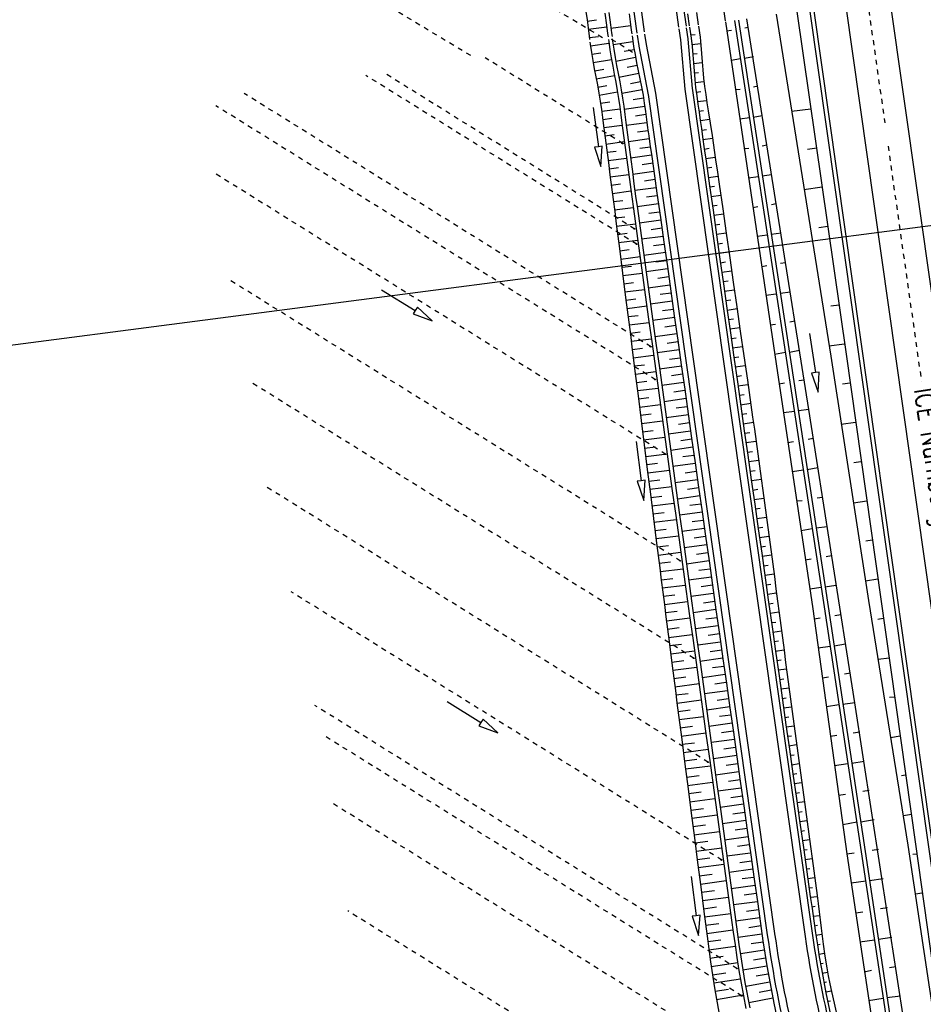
# Model space of a CAD drawing. Extents: x 446224 to 446791, y 446199 to 447379.
# Tile 6 of 113: x 446420 to 446511, y 446325 to 446425. Entities that reach past the tile are written whole.
import ezdxf

# ---------------------------------------------------------------- set-up
doc = ezdxf.new("R2010")
doc.units = 0
doc.header["$LTSCALE"] = 2
doc.header["$MEASUREMENT"] = 0
for name, pattern in [('ACAD_ISO03W100', [0.5, 0.25, -0.25]), ('ACAD_ISO10W100W', [0.5, 0.25, -0.25]), ('AUSGEZOGEN', [0])]:
    doc.linetypes.add(name, pattern=pattern)
for name, color, linetype in [('DB-Ausläufe_Dränageleitungen', 15, 'CONTINUOUS'), ('DB-Bahnachse', 7, 'CONTINUOUS'), ('DB-Gleisachse', 7, 'CONTINUOUS'), ('DB-GRABEN', 15, 'AUSGEZOGEN'), ('DB-Kabelanlagen', 15, 'CONTINUOUS'), ('DB-Vorhandene_Dränageleitungen', 15, 'CONTINUOUS'), ('DB-Weg', 15, 'CONTINUOUS'), ('DB-Wegboeschungen', 15, 'CONTINUOUS'), ('DB-Wege', 15, 'CONTINUOUS'), ('Planeinteilung', 250, 'CONTINUOUS'), ('RAHMEN', 7, 'AUSGEZOGEN'), ('SCHRIFT', 7, 'AUSGEZOGEN')]:
    doc.layers.add(name, color=color, linetype=linetype)
doc.styles.add('ROMANS', font='romans.shx', dxfattribs={"width": 0.8})

# ---------------------------------------------------------------- blocks, each defined once
blk = doc.blocks.new('1135420')
at = {"layer": 'RAHMEN'}
blk.add_line((950, 5), (950, 415), dxfattribs=at)

msp = doc.modelspace()

# ---------------------------------------------------------------- linework, layer by layer
at = {"layer": 'DB-Ausläufe_Dränageleitungen', "linetype": 'Continuous'}
for centre in [(446480.483, 446412.398), (446481.652, 446403.786), (446481.864, 446402.244), (446483.294, 446391.879), (446483.751, 446388.563), (446484.791, 446381.026), (446486.276, 446370.257), (446487.647, 446360.423), (446489.096, 446349.918), (446490.455, 446340.035), (446492.001, 446329.079), (446492.491, 446326.312)]:
    msp.add_ellipse(centre, major_axis=(-0.0644, 0.0384), ratio=0.5, start_param=3.141593, end_param=9.424778, dxfattribs=at)
at = {"layer": 'DB-Bahnachse', "linetype": 'ACAD_ISO10W100W'}
for p, q in [((446505.21, 446426.793), (446506.953, 446414.496)), ((446507.288, 446412.135), (446510.656, 446388.371))]:
    msp.add_line(p, q, dxfattribs=at)
at = {"layer": 'DB-Gleisachse', "linetype": 'Continuous'}
for p, q in [((446507.438, 446427.109), (446536.676, 446220.813)), ((446502.982, 446426.478), (446532.214, 446220.233))]:
    msp.add_line(p, q, dxfattribs=at)
at = {"layer": 'DB-GRABEN', "linetype": 'Continuous'}
for p, q in [((446488.641, 446439.624), (446490.851, 446424.77)), ((446499.282, 446385.534), (446493.03, 446424.985)), ((446495.977, 446425.467), (446501.5, 446390.925)), ((446498.087, 446425.733), (446503.05, 446391.125)), ((446490.88, 446424.666), (446495.982, 446390.134)), ((446491.773, 446424.799), (446497.082, 446390.284)), ((446492.172, 446424.857), (446497.482, 446390.334)), ((446493.169, 446424.102), (446492.826, 446424.026)), ((446490.976, 446423.776), (446491.476, 446423.826)), ((446492.404, 446420.93), (446491.454, 446420.78)), ((446493.704, 446421.13), (446492.804, 446420.98)), ((446494.154, 446418.18), (446493.704, 446418.08)), ((446491.854, 446417.83), (446492.354, 446417.88)), ((446493.283, 446414.984), (446492.333, 446414.834)), ((446494.583, 446415.184), (446493.683, 446415.034)), ((446499.5, 446415.875), (446497.55, 446415.625)), ((446495.033, 446412.234), (446494.583, 446412.134)), ((446492.733, 446411.884), (446493.233, 446411.934)), ((446500.1, 446411.925), (446499.15, 446411.775)), ((446494.183, 446409.034), (446493.183, 446408.884)), ((446495.533, 446409.234), (446494.583, 446409.084)), ((446500.65, 446407.975), (446498.8, 446407.725)), ((446493.633, 446405.934), (446494.133, 446406.034)), ((446495.983, 446406.284), (446495.533, 446406.184)), ((446501.2, 446404.025), (446500.3, 446403.875)), ((446495.082, 446403.134), (446494.082, 446402.984)), ((446496.482, 446403.334), (446495.482, 446403.184)), ((446494.532, 446399.984), (446495.032, 446400.084)), ((446496.932, 446400.334), (446496.432, 446400.284)), ((446495.982, 446397.184), (446494.932, 446397.034)), ((446497.432, 446397.384), (446496.382, 446397.234)), ((446502.35, 446396.075), (446501.5, 446395.975)), ((446495.382, 446394.084), (446495.932, 446394.134)), ((446497.882, 446394.434), (446497.382, 446394.334)), ((446499.373, 446393.211), (446499.953, 446389.253)), ((446502.9, 446392.125), (446501.3, 446391.925)), ((446496.932, 446391.284), (446495.832, 446391.084)), ((446498.332, 446391.484), (446497.332, 446391.284)), ((446503.05, 446391.125), (446506.549, 446366.375)), ((446495.982, 446390.134), (446499.681, 446365.384)), ((446497.082, 446390.284), (446500.831, 446365.584)), ((446497.482, 446390.334), (446501.231, 446365.634)), ((446501.5, 446390.925), (446505.299, 446366.225)), ((446499.953, 446389.253), (446499.557, 446389.195)), ((446499.557, 446389.195), (446500.243, 446387.274)), ((446500.349, 446389.311), (446499.953, 446389.253)), ((446500.243, 446387.274), (446500.349, 446389.311)), ((446496.282, 446388.134), (446496.832, 446388.234)), ((446498.832, 446388.484), (446498.282, 446388.434)), ((446503.45, 446388.175), (446502.7, 446388.075)), ((446497.832, 446385.334), (446496.732, 446385.184)), ((446499.282, 446385.534), (446498.232, 446385.384)), ((446503.931, 446355.884), (446499.282, 446385.534)), ((446504, 446384.225), (446502.55, 446384.025)), ((446497.182, 446382.184), (446497.732, 446382.284)), ((446499.732, 446382.584), (446499.232, 446382.484)), ((446504.549, 446380.225), (446503.849, 446380.125)), ((446498.732, 446379.384), (446497.632, 446379.234)), ((446500.182, 446379.634), (446499.132, 446379.434)), ((446498.082, 446376.284), (446498.632, 446376.334)), ((446500.682, 446376.634), (446500.132, 446376.584)), ((446505.149, 446376.275), (446503.799, 446376.075)), ((446499.632, 446373.484), (446498.532, 446373.284)), ((446501.132, 446373.684), (446500.032, 446373.534)), ((446505.699, 446372.325), (446505.049, 446372.225)), ((446498.932, 446370.334), (446499.532, 446370.434)), ((446501.582, 446370.734), (446501.032, 446370.634)), ((446506.249, 446368.375), (446504.999, 446368.175)), ((446500.532, 446367.534), (446499.382, 446367.384)), ((446502.032, 446367.734), (446500.932, 446367.584)), ((446505.299, 446366.225), (446509.298, 446341.525)), ((446506.549, 446366.375), (446510.048, 446341.625)), ((446499.681, 446365.384), (446503.131, 446340.634)), ((446500.831, 446365.584), (446504.581, 446340.834)), ((446501.231, 446365.634), (446504.981, 446340.884)), ((446499.831, 446364.384), (446500.431, 446364.484)), ((446502.531, 446364.784), (446501.931, 446364.684)), ((446506.799, 446364.425), (446506.249, 446364.325)), ((446501.431, 446361.584), (446500.231, 446361.434)), ((446502.981, 446361.834), (446501.831, 446361.634)), ((446507.399, 446360.425), (446506.299, 446360.275)), ((446500.681, 446358.434), (446501.281, 446358.534)), ((446503.481, 446358.884), (446502.881, 446358.784)), ((446507.949, 446356.475), (446507.449, 446356.425)), ((446502.331, 446355.684), (446501.081, 446355.484)), ((446503.931, 446355.884), (446502.731, 446355.734)), ((446510.657, 446312.261), (446503.931, 446355.884)), ((446501.481, 446352.534), (446502.131, 446352.634)), ((446504.431, 446352.934), (446503.781, 446352.834)), ((446508.499, 446352.525), (446507.549, 446352.375)), ((446503.231, 446349.734), (446501.881, 446349.534)), ((446504.881, 446349.984), (446503.631, 446349.784)), ((446509.049, 446348.575), (446508.649, 446348.525)), ((446502.281, 446346.584), (446502.981, 446346.684)), ((446505.381, 446347.034), (446504.731, 446346.934)), ((446509.649, 446344.625), (446508.849, 446344.475)), ((446504.131, 446343.834), (446502.731, 446343.584)), ((446505.881, 446344.084), (446504.531, 446343.834)), ((446509.298, 446341.525), (446512.998, 446316.825)), ((446510.048, 446341.625), (446513.548, 446316.875)), ((446503.131, 446340.634), (446503.881, 446340.734)), ((446503.131, 446340.634), (446506.83, 446315.884)), ((446504.581, 446340.834), (446508.28, 446316.134)), ((446504.981, 446340.884), (446509.298, 446312.06)), ((446506.331, 446341.084), (446505.681, 446340.984)), ((446510.198, 446340.625), (446509.798, 446340.575)), ((446505.031, 446337.884), (446503.581, 446337.684)), ((446506.781, 446338.134), (446505.431, 446337.934)), ((446510.748, 446336.675), (446510.048, 446336.575)), ((446504.031, 446334.684), (446504.731, 446334.784)), ((446507.231, 446335.184), (446506.531, 446335.084)), ((446505.931, 446331.934), (446504.431, 446331.734)), ((446507.681, 446332.184), (446506.331, 446331.984)), ((446504.88, 446328.734), (446505.631, 446328.884)), ((446508.081, 446329.234), (446507.431, 446329.134)), ((446506.78, 446326.034), (446505.33, 446325.784)), ((446508.53, 446326.284), (446507.18, 446326.084))]:
    msp.add_line(p, q, dxfattribs=at)
at = {"layer": 'DB-Kabelanlagen', "linetype": 'Continuous'}
for p, q in [((446499.369, 446425.965), (446528.594, 446219.761)), ((446499.765, 446426.022), (446528.99, 446219.813))]:
    msp.add_line(p, q, dxfattribs=at)
at = {"layer": 'DB-Vorhandene_Dränageleitungen', "linetype": 'ACAD_ISO03W100'}
for p, q in [((446478.455, 446423.079), (446452.97, 446438.421)), ((446465.151, 446421.264), (446454.468, 446427.695)), ((446481.501, 446421.589), (446479.32, 446422.949)), ((446480.549, 446412.363), (446466.596, 446421.059)), ((446481.93, 446402.208), (446454.554, 446419.271)), ((446481.718, 446403.75), (446456.38, 446419.542)), ((446483.36, 446391.844), (446442.278, 446417.448)), ((446483.817, 446388.528), (446439.406, 446416.207)), ((446484.857, 446380.991), (446439.405, 446409.319)), ((446486.342, 446370.221), (446440.854, 446398.572)), ((446487.713, 446360.388), (446442.782, 446388.391)), ((446489.162, 446349.883), (446444.561, 446377.68)), ((446490.521, 446339.999), (446447.013, 446367.116)), ((446492.067, 446329.043), (446449.403, 446355.634)), ((446492.557, 446326.277), (446450.167, 446352.696)), ((446494.137, 446318.986), (446451.133, 446345.788)), ((446497.808, 446306.793), (446452.724, 446334.892))]:
    msp.add_line(p, q, dxfattribs=at)
at = {"layer": 'DB-Vorhandene_Dränageleitungen', "linetype": 'Continuous'}
for p, q in [((446456.145, 446397.614), (446459.55, 446395.515)), ((446459.55, 446395.515), (446459.34, 446395.175)), ((446459.34, 446395.175), (446461.253, 446394.466)), ((446459.76, 446395.856), (446459.55, 446395.515)), ((446461.253, 446394.466), (446459.76, 446395.856)), ((446462.781, 446356.017), (446466.186, 446353.918)), ((446466.186, 446353.918), (446465.976, 446353.577)), ((446465.976, 446353.577), (446467.889, 446352.868)), ((446466.396, 446354.258), (446466.186, 446353.918)), ((446467.889, 446352.868), (446466.396, 446354.258))]:
    msp.add_line(p, q, dxfattribs=at)
at = {"layer": 'DB-Weg', "linetype": 'Continuous'}
for p, q in [((446453.485, 446624.242), (446481.933, 446423.553)), ((446454.222, 446624.388), (446482.676, 446423.655)), ((446466.675, 446561.472), (446486.144, 446424.128)), ((446467.4, 446561.701), (446486.887, 446424.229))]:
    msp.add_line(p, q, dxfattribs=at)
at = {"layer": 'DB-Wegboeschungen', "linetype": 'Continuous'}
for p, q in [((446476.785, 446425.721), (446476.897, 446424.895)), ((446476.897, 446424.895), (446477.006, 446424.069)), ((446478.707, 446425.572), (446478.869, 446424.333)), ((446479.103, 446425.628), (446479.265, 446424.389)), ((446481.131, 446425.495), (446481.246, 446424.67)), ((446487.234, 446424.277), (446487.061, 446425.494)), ((446487.954, 446425.621), (446488.13, 446424.383)), ((446476.916, 446424.751), (446477.85, 446424.873)), ((446477.006, 446424.069), (446477.111, 446423.242)), ((446477.024, 446423.924), (446478.891, 446424.162)), ((446478.869, 446424.333), (446478.974, 446423.506)), ((446479.265, 446424.389), (446479.37, 446423.562)), ((446481.298, 446424.28), (446479.313, 446424.008)), ((446481.246, 446424.67), (446481.356, 446423.844)), ((446487.249, 446424.132), (446487.406, 446423.018)), ((446488.148, 446424.26), (446488.305, 446423.145)), ((446477.111, 446423.242), (446477.155, 446422.901)), ((446477.13, 446423.093), (446478.063, 446423.212)), ((446478.974, 446423.506), (446479.019, 446423.156)), ((446479.051, 446422.909), (446479.081, 446422.679)), ((446479.37, 446423.562), (446479.415, 446423.21)), ((446479.447, 446422.967), (446479.477, 446422.736)), ((446481.356, 446423.844), (446481.406, 446423.481)), ((446481.436, 446423.263), (446481.47, 446423.018)), ((446481.47, 446423.018), (446481.597, 446422.194)), ((446487.364, 446423.354), (446487.816, 446423.409)), ((446487.406, 446423.018), (446487.494, 446422.188)), ((446488.305, 446423.145), (446488.389, 446422.315)), ((446477.191, 446422.632), (446477.219, 446422.415)), ((446477.219, 446422.415), (446477.338, 446421.591)), ((446477.241, 446422.254), (446479.104, 446422.51)), ((446479.081, 446422.679), (446479.2, 446421.855)), ((446479.477, 446422.736), (446479.596, 446421.911)), ((446481.523, 446422.659), (446479.531, 446422.348)), ((446479.596, 446421.911), (446479.731, 446421.088)), ((446481.597, 446422.194), (446481.743, 446421.373)), ((446487.473, 446422.404), (446488.373, 446422.494)), ((446487.494, 446422.188), (446487.567, 446421.357)), ((446488.389, 446422.315), (446488.458, 446421.484)), ((446477.338, 446421.591), (446477.475, 446420.768)), ((446477.367, 446421.41), (446478.296, 446421.554)), ((446479.2, 446421.855), (446479.335, 446421.032)), ((446479.335, 446421.032), (446479.484, 446420.211)), ((446479.731, 446421.088), (446479.88, 446420.268)), ((446481.802, 446421.064), (446479.804, 446420.679)), ((446481.654, 446421.862), (446480.657, 446421.686)), ((446481.743, 446421.373), (446481.903, 446420.554)), ((446487.56, 446421.449), (446488.007, 446421.486)), ((446487.567, 446421.357), (446487.633, 446420.525)), ((446488.458, 446421.484), (446488.522, 446420.651)), ((446477.475, 446420.768), (446477.626, 446419.948)), ((446477.511, 446420.57), (446479.361, 446420.888)), ((446477.626, 446419.948), (446477.782, 446419.129)), ((446479.484, 446420.211), (446479.639, 446419.392)), ((446479.88, 446420.268), (446480.035, 446419.448)), ((446481.963, 446420.262), (446480.96, 446420.059)), ((446481.903, 446420.554), (446482.071, 446419.737)), ((446487.633, 446420.525), (446487.699, 446419.693)), ((446487.636, 446420.488), (446488.529, 446420.558)), ((446488.522, 446420.651), (446488.589, 446419.819)), ((446477.666, 446419.734), (446478.588, 446419.906)), ((446477.782, 446419.129), (446477.939, 446418.309)), ((446477.825, 446418.909), (446479.665, 446419.258)), ((446479.639, 446419.392), (446479.794, 446418.572)), ((446480.035, 446419.448), (446480.19, 446418.629)), ((446482.13, 446419.451), (446480.112, 446419.043)), ((446482.071, 446419.737), (446482.239, 446418.919)), ((446482.239, 446418.919), (446482.4, 446418.1)), ((446487.699, 446419.693), (446487.772, 446418.862)), ((446487.713, 446419.52), (446488.161, 446419.56)), ((446488.589, 446419.819), (446488.667, 446418.989)), ((446488.667, 446418.989), (446488.761, 446418.16)), ((446477.939, 446418.309), (446478.089, 446417.489)), ((446477.98, 446418.089), (446478.9, 446418.261)), ((446479.794, 446418.572), (446479.943, 446417.752)), ((446480.19, 446418.629), (446480.339, 446417.808)), ((446482.297, 446418.63), (446481.28, 446418.434)), ((446482.4, 446418.1), (446482.546, 446417.279)), ((446487.772, 446418.862), (446487.86, 446418.032)), ((446487.803, 446418.551), (446488.704, 446418.645)), ((446487.86, 446418.032), (446487.968, 446417.206)), ((446488.761, 446418.16), (446488.876, 446417.335)), ((446478.089, 446417.489), (446478.226, 446416.667)), ((446478.126, 446417.278), (446479.97, 446417.595)), ((446479.943, 446417.752), (446480.079, 446416.929)), ((446480.079, 446416.929), (446480.198, 446416.105)), ((446480.339, 446417.808), (446480.475, 446416.985)), ((446482.455, 446417.801), (446480.402, 446417.439)), ((446480.475, 446416.985), (446480.594, 446416.161)), ((446482.596, 446416.966), (446481.561, 446416.803)), ((446482.546, 446417.279), (446482.673, 446416.456)), ((446487.917, 446417.582), (446488.37, 446417.639)), ((446487.968, 446417.206), (446488.088, 446416.381)), ((446488.876, 446417.335), (446489.005, 446416.511)), ((446477.527, 446416.034), (446478.038, 446412.067)), ((446478.226, 446416.667), (446478.347, 446415.842)), ((446478.257, 446416.467), (446479.181, 446416.61)), ((446480.198, 446416.105), (446480.305, 446415.278)), ((446480.594, 446416.161), (446480.701, 446415.334)), ((446482.718, 446416.131), (446480.637, 446415.837)), ((446482.673, 446416.456), (446482.786, 446415.63)), ((446488.052, 446416.62), (446488.968, 446416.746)), ((446488.088, 446416.381), (446488.211, 446415.557)), ((446489.005, 446416.511), (446489.138, 446415.688)), ((446478.347, 446415.842), (446478.455, 446415.016)), ((446478.372, 446415.654), (446480.224, 446415.909)), ((446478.455, 446415.016), (446478.56, 446414.189)), ((446478.478, 446414.833), (446479.405, 446414.951)), ((446480.305, 446415.278), (446480.41, 446414.451)), ((446480.701, 446415.334), (446480.806, 446414.507)), ((446482.83, 446415.305), (446481.785, 446415.163)), ((446482.786, 446415.63), (446482.897, 446414.804)), ((446488.195, 446415.662), (446488.658, 446415.728)), ((446488.211, 446415.557), (446488.331, 446414.732)), ((446489.138, 446415.688), (446489.33, 446414.453)), ((446478.56, 446414.189), (446478.722, 446412.949)), ((446478.584, 446414.003), (446480.438, 446414.239)), ((446480.41, 446414.451), (446480.574, 446413.212)), ((446480.806, 446414.507), (446480.97, 446413.268)), ((446482.941, 446414.484), (446480.846, 446414.201)), ((446482.897, 446414.804), (446483.011, 446413.978)), ((446483.011, 446413.978), (446483.129, 446413.153)), ((446488.331, 446414.732), (446488.447, 446413.907)), ((446488.334, 446414.706), (446489.271, 446414.839)), ((446489.33, 446414.453), (446489.515, 446413.217)), ((446478.693, 446413.169), (446479.62, 446413.291)), ((446480.574, 446413.212), (446480.742, 446411.973)), ((446480.97, 446413.268), (446481.138, 446412.029)), ((446483.055, 446413.671), (446482.005, 446413.523)), ((446483.129, 446413.153), (446483.248, 446412.328)), ((446488.447, 446413.907), (446488.562, 446413.082)), ((446488.469, 446413.749), (446488.942, 446413.817)), ((446488.562, 446413.082), (446488.737, 446411.844)), ((446489.515, 446413.217), (446489.877, 446410.743)), ((446478.038, 446412.067), (446477.641, 446412.016)), ((446477.641, 446412.016), (446478.294, 446410.083)), ((446478.435, 446412.118), (446478.038, 446412.067)), ((446478.294, 446410.083), (446478.435, 446412.118)), ((446478.722, 446412.949), (446478.885, 446411.71)), ((446478.803, 446412.336), (446480.659, 446412.585)), ((446480.742, 446411.973), (446480.908, 446410.734)), ((446483.172, 446412.852), (446481.067, 446412.554)), ((446481.138, 446412.029), (446481.304, 446410.79)), ((446483.29, 446412.032), (446482.234, 446411.883)), ((446483.248, 446412.328), (446483.424, 446411.091)), ((446488.603, 446412.792), (446489.558, 446412.928)), ((446478.885, 446411.71), (446479.046, 446410.47)), ((446478.912, 446411.506), (446479.841, 446411.631)), ((446483.407, 446411.21), (446481.287, 446410.916)), ((446483.424, 446411.091), (446483.599, 446409.853)), ((446488.737, 446411.844), (446488.913, 446410.607)), ((446488.738, 446411.835), (446489.218, 446411.904)), ((446488.874, 446410.879), (446489.838, 446411.016)), ((446479.02, 446410.676), (446480.882, 446410.926)), ((446479.046, 446410.47), (446479.207, 446409.231)), ((446479.127, 446409.846), (446480.06, 446409.971)), ((446480.908, 446410.734), (446481.073, 446409.495)), ((446481.304, 446410.79), (446481.469, 446409.551)), ((446483.523, 446410.39), (446482.46, 446410.243)), ((446488.913, 446410.607), (446489.088, 446409.369)), ((446489.01, 446409.922), (446489.493, 446409.991)), ((446489.877, 446410.743), (446490.056, 446409.506)), ((446479.207, 446409.231), (446479.368, 446407.991)), ((446479.235, 446409.015), (446481.104, 446409.266)), ((446481.073, 446409.495), (446481.239, 446408.256)), ((446481.469, 446409.551), (446481.635, 446408.312)), ((446483.639, 446409.57), (446481.506, 446409.275)), ((446483.599, 446409.853), (446483.774, 446408.616)), ((446489.088, 446409.369), (446489.264, 446408.131)), ((446489.146, 446408.965), (446490.114, 446409.103)), ((446490.056, 446409.506), (446490.233, 446408.269)), ((446479.343, 446408.185), (446480.279, 446408.311)), ((446479.368, 446407.991), (446479.529, 446406.751)), ((446481.239, 446408.256), (446481.407, 446407.018)), ((446481.635, 446408.312), (446481.803, 446407.074)), ((446483.755, 446408.751), (446482.685, 446408.603)), ((446483.774, 446408.616), (446483.949, 446407.378)), ((446489.264, 446408.131), (446489.615, 446405.656)), ((446489.281, 446408.009), (446489.766, 446408.078)), ((446490.233, 446408.269), (446490.589, 446405.794)), ((446479.451, 446407.358), (446481.327, 446407.604)), ((446481.407, 446407.018), (446481.577, 446405.779)), ((446483.871, 446407.931), (446481.727, 446407.635)), ((446481.803, 446407.074), (446481.973, 446405.835)), ((446483.987, 446407.112), (446482.913, 446406.963)), ((446483.949, 446407.378), (446484.3, 446404.903)), ((446489.417, 446407.052), (446490.389, 446407.19)), ((446479.529, 446406.751), (446479.688, 446405.511)), ((446479.558, 446406.531), (446480.499, 446406.651)), ((446484.103, 446406.292), (446481.951, 446405.995)), ((446489.552, 446406.095), (446490.039, 446406.164)), ((446479.663, 446405.704), (446481.555, 446405.938)), ((446479.688, 446405.511), (446479.845, 446404.271)), ((446481.577, 446405.779), (446481.748, 446404.541)), ((446481.973, 446405.835), (446482.144, 446404.597)), ((446484.22, 446405.473), (446483.142, 446405.324)), ((446489.615, 446405.656), (446489.965, 446403.181)), ((446489.688, 446405.138), (446490.664, 446405.277)), ((446490.589, 446405.794), (446490.946, 446403.32)), ((446479.769, 446404.873), (446480.719, 446404.991)), ((446479.845, 446404.271), (446480.003, 446403.031)), ((446479.874, 446404.043), (446481.784, 446404.279)), ((446481.748, 446404.541), (446482.09, 446402.064)), ((446482.144, 446404.597), (446482.486, 446402.121)), ((446484.336, 446404.653), (446482.178, 446404.355)), ((446484.3, 446404.903), (446484.651, 446402.427)), ((446489.824, 446404.182), (446490.313, 446404.251)), ((446479.98, 446403.212), (446480.939, 446403.331)), ((446480.003, 446403.031), (446480.161, 446401.791)), ((446484.568, 446403.014), (446482.404, 446402.715)), ((446484.452, 446403.834), (446483.371, 446403.684)), ((446489.959, 446403.225), (446490.939, 446403.364)), ((446489.965, 446403.181), (446490.316, 446400.705)), ((446490.946, 446403.32), (446491.302, 446400.845)), ((446480.086, 446402.382), (446482.013, 446402.62)), ((446482.09, 446402.064), (446482.431, 446399.588)), ((446482.486, 446402.121), (446482.827, 446399.644)), ((446484.684, 446402.195), (446483.601, 446402.045)), ((446484.651, 446402.427), (446485.002, 446399.952)), ((446490.095, 446402.268), (446490.586, 446402.338)), ((446480.161, 446401.791), (446480.477, 446399.311)), ((446480.192, 446401.551), (446481.16, 446401.671)), ((446484.8, 446401.375), (446482.63, 446401.075)), ((446490.23, 446401.311), (446491.215, 446401.451)), ((446480.298, 446400.721), (446482.242, 446400.962)), ((446484.917, 446400.555), (446483.83, 446400.405)), ((446490.316, 446400.705), (446490.667, 446398.23)), ((446490.366, 446400.355), (446490.859, 446400.425)), ((446491.302, 446400.845), (446491.658, 446398.371)), ((446480.404, 446399.89), (446481.38, 446400.011)), ((446480.477, 446399.311), (446480.793, 446396.831)), ((446480.509, 446399.06), (446482.471, 446399.303)), ((446482.431, 446399.588), (446482.773, 446397.111)), ((446482.827, 446399.644), (446483.169, 446397.167)), ((446485.033, 446399.736), (446482.856, 446399.435)), ((446485.002, 446399.952), (446485.353, 446397.477)), ((446490.502, 446399.398), (446491.49, 446399.539)), ((446480.615, 446398.229), (446481.6, 446398.351)), ((446485.265, 446398.097), (446483.082, 446397.795)), ((446485.149, 446398.916), (446484.059, 446398.766)), ((446490.637, 446398.441), (446491.132, 446398.512)), ((446490.667, 446398.23), (446491.018, 446395.755)), ((446491.658, 446398.371), (446492.014, 446395.896)), ((446480.721, 446397.399), (446482.699, 446397.644)), ((446482.773, 446397.111), (446483.114, 446394.635)), ((446483.169, 446397.167), (446483.51, 446394.691)), ((446485.381, 446397.277), (446484.288, 446397.126)), ((446485.353, 446397.477), (446485.704, 446395.002)), ((446490.773, 446397.484), (446491.765, 446397.626)), ((446480.793, 446396.831), (446480.952, 446395.591)), ((446480.827, 446396.568), (446481.82, 446396.691)), ((446485.497, 446396.458), (446483.308, 446396.155)), ((446490.909, 446396.528), (446491.406, 446396.598)), ((446480.933, 446395.738), (446482.928, 446395.985)), ((446480.952, 446395.591), (446481.11, 446394.35)), ((446485.614, 446395.638), (446484.518, 446395.487)), ((446491.018, 446395.755), (446491.369, 446393.28)), ((446491.044, 446395.571), (446492.041, 446395.713)), ((446492.014, 446395.896), (446492.37, 446393.422)), ((446481.039, 446394.907), (446482.041, 446395.031)), ((446481.11, 446394.35), (446481.267, 446393.11)), ((446481.144, 446394.077), (446483.157, 446394.326)), ((446483.114, 446394.635), (446483.456, 446392.158)), ((446483.51, 446394.691), (446483.852, 446392.214)), ((446485.73, 446394.819), (446483.535, 446394.515)), ((446485.704, 446395.002), (446486.055, 446392.526)), ((446491.18, 446394.614), (446491.679, 446394.685)), ((446481.249, 446393.246), (446482.26, 446393.371)), ((446481.267, 446393.11), (446481.423, 446391.87)), ((446485.962, 446393.18), (446483.761, 446392.875)), ((446485.846, 446393.999), (446484.747, 446393.847)), ((446491.315, 446393.658), (446492.316, 446393.8)), ((446491.369, 446393.28), (446491.72, 446390.804)), ((446492.37, 446393.422), (446492.726, 446390.947)), ((446481.354, 446392.416), (446483.386, 446392.667)), ((446483.456, 446392.158), (446483.798, 446389.682)), ((446483.852, 446392.214), (446484.194, 446389.738)), ((446486.078, 446392.36), (446484.976, 446392.207)), ((446486.055, 446392.526), (446486.406, 446390.051)), ((446491.451, 446392.701), (446491.952, 446392.772)), ((446481.423, 446391.87), (446481.735, 446389.389)), ((446481.459, 446391.585), (446482.479, 446391.711)), ((446486.194, 446391.54), (446483.987, 446391.235)), ((446491.587, 446391.744), (446492.591, 446391.887)), ((446481.563, 446390.754), (446483.615, 446391.008)), ((446486.311, 446390.721), (446485.205, 446390.568)), ((446491.72, 446390.804), (446492.071, 446388.329)), ((446491.722, 446390.787), (446492.226, 446390.859)), ((446492.726, 446390.947), (446493.083, 446388.473)), ((446481.668, 446389.923), (446482.698, 446390.051)), ((446481.735, 446389.389), (446482.047, 446386.908)), ((446481.772, 446389.093), (446483.843, 446389.349)), ((446483.798, 446389.682), (446484.139, 446387.205)), ((446484.194, 446389.738), (446484.535, 446387.261)), ((446486.427, 446389.901), (446484.213, 446389.595)), ((446486.406, 446390.051), (446486.756, 446387.576)), ((446491.858, 446389.831), (446492.867, 446389.974)), ((446481.876, 446388.262), (446482.917, 446388.391)), ((446486.659, 446388.262), (446484.439, 446387.955)), ((446486.543, 446389.082), (446485.435, 446388.928)), ((446491.993, 446388.874), (446492.499, 446388.946)), ((446492.071, 446388.329), (446492.422, 446385.854)), ((446493.083, 446388.473), (446493.439, 446385.998)), ((446481.981, 446387.432), (446484.072, 446387.691)), ((446484.139, 446387.205), (446484.481, 446384.728)), ((446484.535, 446387.261), (446484.877, 446384.785)), ((446486.775, 446387.443), (446485.664, 446387.289)), ((446486.756, 446387.576), (446487.107, 446385.101)), ((446492.129, 446387.917), (446493.142, 446388.061)), ((446482.047, 446386.908), (446482.358, 446384.428)), ((446482.085, 446386.601), (446483.136, 446386.731)), ((446486.891, 446386.623), (446484.666, 446386.315)), ((446492.265, 446386.96), (446492.772, 446387.033)), ((446492.4, 446386.004), (446493.417, 446386.148)), ((446482.19, 446385.77), (446484.301, 446386.032)), ((446487.008, 446385.804), (446485.893, 446385.649)), ((446492.422, 446385.854), (446492.772, 446383.379)), ((446492.536, 446385.047), (446493.045, 446385.119)), ((446493.439, 446385.998), (446493.617, 446384.761)), ((446482.294, 446384.94), (446483.355, 446385.071)), ((446482.358, 446384.428), (446482.671, 446381.947)), ((446482.399, 446384.109), (446484.53, 446384.373)), ((446484.481, 446384.728), (446484.822, 446382.252)), ((446484.877, 446384.785), (446485.218, 446382.308)), ((446487.124, 446384.984), (446484.892, 446384.675)), ((446487.24, 446384.165), (446486.122, 446384.01)), ((446487.107, 446385.101), (446487.458, 446382.625)), ((446492.672, 446384.09), (446493.692, 446384.235)), ((446493.617, 446384.761), (446493.795, 446383.524)), ((446482.503, 446383.278), (446483.574, 446383.411)), ((446487.356, 446383.345), (446485.118, 446383.035)), ((446492.772, 446383.379), (446493.123, 446380.903)), ((446492.807, 446383.133), (446493.319, 446383.206)), ((446493.795, 446383.524), (446493.974, 446382.287)), ((446481.858, 446382.295), (446482.369, 446378.328)), ((446482.608, 446382.448), (446484.759, 446382.714)), ((446484.822, 446382.252), (446485.164, 446379.775)), ((446485.218, 446382.308), (446485.56, 446379.831)), ((446487.472, 446382.525), (446486.352, 446382.37)), ((446487.458, 446382.625), (446487.809, 446380.15)), ((446492.943, 446382.177), (446493.969, 446382.323)), ((446493.974, 446382.287), (446494.151, 446381.049)), ((446482.671, 446381.947), (446482.982, 446379.466)), ((446482.712, 446381.617), (446483.792, 446381.751)), ((446487.589, 446381.706), (446485.344, 446381.395)), ((446493.078, 446381.22), (446493.592, 446381.293)), ((446482.816, 446380.786), (446484.987, 446381.055)), ((446487.705, 446380.886), (446486.581, 446380.731)), ((446487.809, 446380.15), (446488.16, 446377.675)), ((446493.123, 446380.903), (446493.474, 446378.428)), ((446493.214, 446380.263), (446494.24, 446380.409)), ((446494.151, 446381.049), (446494.323, 446379.811)), ((446482.921, 446379.956), (446484.011, 446380.091)), ((446482.982, 446379.466), (446483.294, 446376.985)), ((446483.025, 446379.125), (446485.216, 446379.396)), ((446485.164, 446379.775), (446485.505, 446377.299)), ((446485.56, 446379.831), (446485.901, 446377.355)), ((446487.821, 446380.067), (446485.57, 446379.755)), ((446487.937, 446379.247), (446486.81, 446379.091)), ((446493.35, 446379.306), (446493.861, 446379.379)), ((446494.323, 446379.811), (446494.49, 446378.572)), ((446482.369, 446378.328), (446481.972, 446378.277)), ((446481.972, 446378.277), (446482.625, 446376.344)), ((446482.766, 446378.379), (446482.369, 446378.328)), ((446482.625, 446376.344), (446482.766, 446378.379)), ((446483.13, 446378.294), (446484.23, 446378.431)), ((446488.053, 446378.428), (446485.797, 446378.115)), ((446493.474, 446378.428), (446493.825, 446375.953)), ((446493.485, 446378.35), (446494.5, 446378.494)), ((446494.49, 446378.572), (446494.655, 446377.333)), ((446483.234, 446377.464), (446485.445, 446377.737)), ((446485.505, 446377.299), (446485.847, 446374.822)), ((446485.901, 446377.355), (446486.243, 446374.878)), ((446488.169, 446377.608), (446487.04, 446377.452)), ((446488.16, 446377.675), (446488.511, 446375.2)), ((446493.621, 446377.393), (446494.124, 446377.465)), ((446494.655, 446377.333), (446494.819, 446376.094)), ((446483.294, 446376.985), (446483.606, 446374.504)), ((446483.339, 446376.633), (446484.449, 446376.77)), ((446488.286, 446376.789), (446486.023, 446376.476)), ((446493.757, 446376.436), (446494.755, 446376.578)), ((446483.443, 446375.802), (446485.674, 446376.079)), ((446488.402, 446375.969), (446487.269, 446375.812)), ((446488.511, 446375.2), (446488.862, 446372.724)), ((446493.825, 446375.953), (446494.176, 446373.478)), ((446493.892, 446375.48), (446494.387, 446375.55)), ((446494.819, 446376.094), (446495.149, 446373.616)), ((446483.547, 446374.972), (446484.668, 446375.11)), ((446483.606, 446374.504), (446483.918, 446372.024)), ((446483.652, 446374.141), (446485.902, 446374.42)), ((446485.847, 446374.822), (446486.189, 446372.346)), ((446486.243, 446374.878), (446486.585, 446372.402)), ((446488.518, 446375.149), (446486.249, 446374.836)), ((446488.634, 446374.33), (446487.498, 446374.173)), ((446494.028, 446374.523), (446495.009, 446374.662)), ((446483.756, 446373.31), (446484.887, 446373.45)), ((446488.75, 446373.51), (446486.475, 446373.196)), ((446494.163, 446373.566), (446494.65, 446373.635)), ((446494.176, 446373.478), (446494.527, 446371.002)), ((446495.149, 446373.616), (446495.478, 446371.137)), ((446483.861, 446372.48), (446486.131, 446372.761)), ((446486.189, 446372.346), (446486.53, 446369.869)), ((446486.585, 446372.402), (446486.926, 446369.925)), ((446488.866, 446372.691), (446487.727, 446372.533)), ((446488.862, 446372.724), (446489.213, 446370.249)), ((446494.299, 446372.609), (446495.264, 446372.747)), ((446483.918, 446372.024), (446484.23, 446369.543)), ((446483.965, 446371.649), (446485.106, 446371.79)), ((446488.983, 446371.871), (446486.701, 446371.556)), ((446494.435, 446371.653), (446494.913, 446371.721)), ((446484.07, 446370.818), (446486.36, 446371.102)), ((446489.215, 446370.232), (446486.928, 446369.916)), ((446489.099, 446371.052), (446487.957, 446370.894)), ((446489.213, 446370.249), (446489.563, 446367.774)), ((446494.527, 446371.002), (446494.878, 446368.527)), ((446494.57, 446370.696), (446495.519, 446370.831)), ((446495.478, 446371.137), (446495.643, 446369.898)), ((446484.174, 446369.988), (446485.324, 446370.13)), ((446484.23, 446369.543), (446484.386, 446368.302)), ((446484.279, 446369.157), (446486.589, 446369.443)), ((446486.53, 446369.869), (446486.701, 446368.631)), ((446486.926, 446369.925), (446487.097, 446368.687)), ((446489.331, 446369.413), (446488.186, 446369.254)), ((446494.706, 446369.739), (446495.176, 446369.806)), ((446495.643, 446369.898), (446495.807, 446368.659)), ((446484.383, 446368.326), (446485.543, 446368.47)), ((446484.386, 446368.302), (446484.543, 446367.062)), ((446486.701, 446368.631), (446486.872, 446367.392)), ((446487.097, 446368.687), (446487.268, 446367.449)), ((446489.447, 446368.593), (446487.154, 446368.276)), ((446494.841, 446368.782), (446495.773, 446368.915)), ((446494.878, 446368.527), (446495.229, 446366.052)), ((446495.807, 446368.659), (446495.969, 446367.419)), ((446484.488, 446367.496), (446486.818, 446367.784)), ((446486.872, 446367.392), (446487.045, 446366.154)), ((446487.268, 446367.449), (446487.441, 446366.211)), ((446489.563, 446367.774), (446488.415, 446367.615)), ((446489.563, 446367.774), (446489.914, 446365.299)), ((446494.977, 446367.826), (446495.438, 446367.891)), ((446495.969, 446367.419), (446496.131, 446366.18)), ((446484.543, 446367.062), (446484.701, 446365.822)), ((446484.593, 446366.665), (446485.763, 446366.81)), ((446489.68, 446366.954), (446487.382, 446366.636)), ((446487.441, 446366.211), (446487.615, 446364.973)), ((446495.113, 446366.869), (446496.024, 446366.999)), ((446484.699, 446365.835), (446487.049, 446366.126)), ((446484.701, 446365.822), (446484.86, 446364.582)), ((446487.045, 446366.154), (446487.219, 446364.917)), ((446489.912, 446365.315), (446487.612, 446364.997)), ((446489.796, 446366.134), (446488.646, 446365.975)), ((446489.914, 446365.299), (446490.265, 446362.823)), ((446495.229, 446366.052), (446495.579, 446363.577)), ((446495.248, 446365.912), (446495.699, 446365.976)), ((446496.131, 446366.18), (446496.292, 446364.94)), ((446484.806, 446365.004), (446485.986, 446365.15)), ((446484.86, 446364.582), (446485.018, 446363.342)), ((446484.912, 446364.174), (446487.282, 446364.467)), ((446487.219, 446364.917), (446487.566, 446362.441)), ((446487.615, 446364.973), (446487.962, 446362.497)), ((446490.028, 446364.495), (446488.877, 446364.336)), ((446495.384, 446364.955), (446496.274, 446365.082)), ((446496.292, 446364.94), (446496.455, 446363.701)), ((446485.018, 446363.343), (446486.208, 446363.491)), ((446485.018, 446363.342), (446485.177, 446362.102)), ((446490.144, 446363.676), (446487.841, 446363.357)), ((446495.52, 446363.999), (446495.959, 446364.061)), ((446495.579, 446363.577), (446495.93, 446361.101)), ((446496.455, 446363.701), (446496.62, 446362.462)), ((446485.125, 446362.509), (446487.514, 446362.812)), ((446487.566, 446362.441), (446487.911, 446359.965)), ((446487.962, 446362.497), (446488.307, 446360.021)), ((446490.26, 446362.856), (446489.108, 446362.697)), ((446490.265, 446362.823), (446490.616, 446360.348)), ((446495.655, 446363.042), (446496.526, 446363.166)), ((446496.62, 446362.462), (446496.785, 446361.223)), ((446485.177, 446362.102), (446485.496, 446359.622)), ((446485.232, 446361.676), (446486.43, 446361.831)), ((446490.377, 446362.037), (446488.071, 446361.718)), ((446495.791, 446362.085), (446496.222, 446362.147)), ((446495.926, 446361.128), (446496.782, 446361.25)), ((446485.339, 446360.842), (446487.745, 446361.161)), ((446490.609, 446360.398), (446488.299, 446360.078)), ((446490.493, 446361.217), (446489.339, 446361.058)), ((446490.616, 446360.348), (446490.967, 446357.873)), ((446495.93, 446361.101), (446496.281, 446358.626)), ((446496.785, 446361.223), (446496.95, 446359.983)), ((446485.446, 446360.012), (446486.653, 446360.171)), ((446485.496, 446359.622), (446485.657, 446358.383)), ((446485.553, 446359.181), (446487.976, 446359.502)), ((446487.911, 446359.965), (446488.255, 446357.488)), ((446488.307, 446360.021), (446488.651, 446357.545)), ((446490.725, 446359.578), (446489.569, 446359.418)), ((446496.062, 446360.172), (446496.486, 446360.232)), ((446496.198, 446359.215), (446497.037, 446359.334)), ((446496.95, 446359.983), (446497.115, 446358.744)), ((446485.657, 446358.383), (446485.818, 446357.143)), ((446485.661, 446358.351), (446486.876, 446358.512)), ((446490.841, 446358.759), (446488.527, 446358.438)), ((446496.281, 446358.626), (446496.632, 446356.151)), ((446496.333, 446358.258), (446496.749, 446358.317)), ((446497.115, 446358.744), (446497.446, 446356.266)), ((446485.769, 446357.521), (446488.205, 446357.844)), ((446488.255, 446357.488), (446488.425, 446356.25)), ((446488.651, 446357.545), (446488.821, 446356.306)), ((446490.957, 446357.939), (446489.799, 446357.779)), ((446490.967, 446357.873), (446491.318, 446355.398)), ((446496.469, 446357.302), (446497.292, 446357.419)), ((446485.818, 446357.143), (446485.977, 446355.903)), ((446485.876, 446356.69), (446487.098, 446356.852)), ((446491.074, 446357.119), (446488.753, 446356.798)), ((446488.821, 446356.306), (446488.991, 446355.068)), ((446491.19, 446356.3), (446490.028, 446356.139)), ((446496.604, 446356.345), (446497.012, 446356.403)), ((446497.446, 446356.266), (446497.776, 446353.788)), ((446485.977, 446355.903), (446486.136, 446354.663)), ((446485.983, 446355.86), (446488.434, 446356.185)), ((446488.425, 446356.25), (446488.595, 446355.012)), ((446491.306, 446355.48), (446488.979, 446355.158)), ((446491.318, 446355.398), (446491.669, 446352.922)), ((446496.632, 446356.151), (446496.983, 446353.676)), ((446496.74, 446355.388), (446497.547, 446355.503)), ((446486.089, 446355.03), (446487.319, 446355.193)), ((446486.136, 446354.663), (446486.455, 446352.183)), ((446486.196, 446354.199), (446488.662, 446354.526)), ((446488.595, 446355.012), (446488.936, 446352.535)), ((446488.991, 446355.068), (446489.332, 446352.591)), ((446491.422, 446354.661), (446490.257, 446354.5)), ((446496.876, 446354.431), (446497.275, 446354.488)), ((446486.303, 446353.369), (446487.539, 446353.533)), ((446491.538, 446353.841), (446489.204, 446353.518)), ((446496.983, 446353.676), (446497.334, 446351.2)), ((446497.011, 446353.475), (446497.803, 446353.587)), ((446497.776, 446353.788), (446498.108, 446351.31)), ((446486.409, 446352.539), (446488.89, 446352.867)), ((446488.936, 446352.535), (446489.277, 446350.058)), ((446489.332, 446352.591), (446489.673, 446350.114)), ((446491.655, 446353.022), (446490.486, 446352.86)), ((446491.669, 446352.922), (446492.019, 446350.447)), ((446497.147, 446352.518), (446497.539, 446352.574)), ((446486.455, 446352.183), (446486.774, 446349.704)), ((446486.516, 446351.708), (446487.76, 446351.873)), ((446491.771, 446352.202), (446489.43, 446351.878)), ((446491.887, 446351.383), (446490.715, 446351.22)), ((446497.283, 446351.561), (446498.059, 446351.672)), ((446498.108, 446351.31), (446498.276, 446350.071)), ((446486.623, 446350.878), (446489.119, 446351.208)), ((446492.003, 446350.563), (446489.656, 446350.238)), ((446492.019, 446350.447), (446492.37, 446347.972)), ((446497.334, 446351.2), (446497.685, 446348.725)), ((446497.418, 446350.604), (446497.803, 446350.659)), ((446486.73, 446350.047), (446487.981, 446350.213)), ((446486.774, 446349.704), (446487.093, 446347.224)), ((446486.837, 446349.217), (446489.347, 446349.55)), ((446489.277, 446350.058), (446489.618, 446347.582)), ((446489.673, 446350.114), (446490.014, 446347.638)), ((446492.119, 446349.744), (446490.944, 446349.581)), ((446497.554, 446349.648), (446498.318, 446349.756)), ((446498.276, 446350.071), (446498.444, 446348.833)), ((446486.944, 446348.387), (446488.202, 446348.554)), ((446492.235, 446348.924), (446489.881, 446348.598)), ((446497.685, 446348.725), (446498.035, 446346.25)), ((446497.689, 446348.691), (446498.069, 446348.745)), ((446498.444, 446348.833), (446498.779, 446346.355)), ((446487.051, 446347.556), (446489.575, 446347.891)), ((446489.618, 446347.582), (446489.958, 446345.105)), ((446490.014, 446347.638), (446490.354, 446345.161)), ((446492.352, 446348.104), (446491.173, 446347.941)), ((446492.37, 446347.972), (446492.721, 446345.497)), ((446497.825, 446347.734), (446498.578, 446347.841)), ((446487.093, 446347.224), (446487.413, 446344.744)), ((446487.157, 446346.726), (446488.423, 446346.894)), ((446492.468, 446347.285), (446490.107, 446346.958)), ((446492.584, 446346.465), (446491.402, 446346.302)), ((446497.961, 446346.778), (446498.334, 446346.831)), ((446498.779, 446346.355), (446499.115, 446343.878)), ((446487.264, 446345.896), (446489.803, 446346.232)), ((446492.7, 446345.646), (446490.333, 446345.318)), ((446492.721, 446345.497), (446493.072, 446343.021)), ((446498.035, 446346.25), (446498.386, 446343.775)), ((446498.096, 446345.821), (446498.838, 446345.926)), ((446487.371, 446345.065), (446488.644, 446345.234)), ((446487.413, 446344.744), (446487.732, 446342.264)), ((446487.478, 446344.235), (446490.031, 446344.573)), ((446489.958, 446345.105), (446490.299, 446342.628)), ((446490.354, 446345.161), (446490.695, 446342.684)), ((446492.816, 446344.826), (446491.631, 446344.662)), ((446498.232, 446344.864), (446498.6, 446344.916)), ((446487.585, 446343.405), (446488.865, 446343.574)), ((446492.932, 446344.007), (446490.558, 446343.678)), ((446498.368, 446343.907), (446499.097, 446344.011)), ((446498.386, 446343.775), (446498.737, 446341.299)), ((446499.115, 446343.878), (446499.283, 446342.639)), ((446487.692, 446342.574), (446490.26, 446342.914)), ((446490.299, 446342.628), (446490.64, 446340.152)), ((446490.695, 446342.684), (446491.036, 446340.208)), ((446493.165, 446342.368), (446490.784, 446342.038)), ((446493.049, 446343.187), (446491.86, 446343.023)), ((446493.072, 446343.021), (446493.423, 446340.546)), ((446498.503, 446342.951), (446498.865, 446343.002)), ((446499.283, 446342.639), (446499.451, 446341.401)), ((446487.732, 446342.264), (446488.051, 446339.785)), ((446487.799, 446341.744), (446489.086, 446341.914)), ((446493.281, 446341.548), (446492.089, 446341.383)), ((446498.639, 446341.994), (446499.357, 446342.096)), ((446499.451, 446341.401), (446499.62, 446340.162)), ((446487.906, 446340.914), (446490.488, 446341.256)), ((446493.397, 446340.728), (446491.01, 446340.398)), ((446493.423, 446340.546), (446493.774, 446338.071)), ((446498.737, 446341.299), (446499.088, 446338.824)), ((446498.774, 446341.037), (446499.131, 446341.088)), ((446488.013, 446340.083), (446489.307, 446340.255)), ((446488.051, 446339.785), (446488.371, 446337.305)), ((446488.12, 446339.253), (446490.716, 446339.597)), ((446490.64, 446340.152), (446490.981, 446337.675)), ((446491.036, 446340.208), (446491.377, 446337.731)), ((446493.513, 446339.909), (446492.318, 446339.744)), ((446498.91, 446340.08), (446499.617, 446340.181)), ((446499.62, 446340.162), (446499.787, 446338.923)), ((446488.227, 446338.422), (446489.528, 446338.595)), ((446493.629, 446339.089), (446491.235, 446338.758)), ((446499.046, 446339.124), (446499.396, 446339.173)), ((446499.088, 446338.824), (446499.439, 446336.349)), ((446499.787, 446338.923), (446499.952, 446337.684)), ((446487.396, 446338.358), (446487.907, 446334.391)), ((446488.334, 446337.592), (446490.944, 446337.938)), ((446490.981, 446337.675), (446491.321, 446335.198)), ((446491.377, 446337.731), (446491.717, 446335.254)), ((446493.862, 446337.45), (446491.461, 446337.118)), ((446493.746, 446338.27), (446492.547, 446338.104)), ((446493.774, 446338.071), (446494.125, 446335.596)), ((446499.181, 446338.167), (446499.875, 446338.266)), ((446499.952, 446337.684), (446500.116, 446336.445)), ((446488.371, 446337.305), (446488.69, 446334.825)), ((446488.44, 446336.762), (446489.749, 446336.935)), ((446493.978, 446336.631), (446492.776, 446336.464)), ((446499.317, 446337.21), (446499.659, 446337.259)), ((446500.116, 446336.445), (446500.226, 446335.619)), ((446488.547, 446335.931), (446491.173, 446336.279)), ((446494.094, 446335.811), (446491.687, 446335.478)), ((446494.125, 446335.596), (446494.3, 446334.358)), ((446499.439, 446336.349), (446499.614, 446335.111)), ((446499.452, 446336.253), (446500.128, 446336.35)), ((446500.226, 446335.619), (446500.334, 446334.792)), ((446487.907, 446334.391), (446487.51, 446334.34)), ((446488.304, 446334.442), (446487.907, 446334.391)), ((446488.163, 446332.407), (446488.304, 446334.442)), ((446488.654, 446335.104), (446489.971, 446335.275)), ((446488.69, 446334.825), (446488.849, 446333.585)), ((446488.76, 446334.274), (446491.401, 446334.617)), ((446491.321, 446335.198), (446491.491, 446333.96)), ((446491.717, 446335.254), (446491.887, 446334.016)), ((446494.21, 446334.992), (446493.005, 446334.825)), ((446499.588, 446335.297), (446499.922, 446335.344)), ((446499.614, 446335.111), (446499.79, 446333.874)), ((446499.724, 446334.34), (446500.38, 446334.433)), ((446500.334, 446334.792), (446500.439, 446333.966)), ((446487.51, 446334.34), (446488.163, 446332.407)), ((446488.849, 446333.585), (446489.009, 446332.345)), ((446488.867, 446333.444), (446490.191, 446333.616)), ((446491.491, 446333.96), (446491.662, 446332.721)), ((446491.887, 446334.016), (446492.058, 446332.778)), ((446494.326, 446334.172), (446491.912, 446333.838)), ((446494.3, 446334.358), (446494.476, 446333.12)), ((446499.79, 446333.874), (446499.965, 446332.655)), ((446499.86, 446333.383), (446500.179, 446333.429)), ((446500.439, 446333.966), (446500.535, 446333.153)), ((446488.975, 446332.61), (446491.629, 446332.962)), ((446491.662, 446332.721), (446491.841, 446331.442)), ((446492.058, 446332.778), (446492.236, 446331.502)), ((446494.558, 446332.54), (446492.139, 446332.192)), ((446494.442, 446333.356), (446493.234, 446333.185)), ((446494.476, 446333.12), (446494.656, 446331.863)), ((446499.965, 446332.655), (446500.148, 446331.438)), ((446499.999, 446332.425), (446500.61, 446332.516)), ((446500.535, 446333.153), (446500.63, 446332.341)), ((446489.009, 446332.345), (446489.18, 446331.045)), ((446489.083, 446331.78), (446490.413, 446331.956)), ((446491.841, 446331.442), (446492.028, 446330.165)), ((446492.236, 446331.502), (446492.423, 446330.227)), ((446494.676, 446331.727), (446493.466, 446331.546)), ((446494.656, 446331.863), (446494.845, 446330.607)), ((446500.143, 446331.468), (446500.435, 446331.513)), ((446500.148, 446331.438), (446500.343, 446330.231)), ((446500.63, 446332.341), (446500.73, 446331.529)), ((446500.73, 446331.529), (446500.899, 446330.324)), ((446489.18, 446331.045), (446489.359, 446329.746)), ((446489.194, 446330.946), (446491.86, 446331.307)), ((446494.798, 446330.915), (446492.376, 446330.539)), ((446494.845, 446330.607), (446495.05, 446329.344)), ((446500.297, 446330.51), (446500.858, 446330.604)), ((446489.308, 446330.11), (446490.644, 446330.298)), ((446489.359, 446329.746), (446489.762, 446327.103)), ((446489.428, 446329.271), (446492.105, 446329.668)), ((446492.028, 446330.165), (446492.232, 446328.872)), ((446492.423, 446330.227), (446492.626, 446328.938)), ((446494.925, 446330.104), (446493.713, 446329.909)), ((446500.343, 446330.231), (446500.552, 446329.026)), ((446500.459, 446329.556), (446500.733, 446329.603)), ((446500.899, 446330.324), (446501.098, 446329.123)), ((446489.553, 446328.436), (446490.895, 446328.642)), ((446492.232, 446328.872), (446492.45, 446327.582)), ((446492.626, 446328.938), (446492.844, 446327.652)), ((446495.058, 446329.298), (446492.635, 446328.887)), ((446495.196, 446328.488), (446493.985, 446328.276)), ((446495.05, 446329.344), (446495.268, 446328.084)), ((446500.552, 446329.026), (446501.006, 446326.622)), ((446500.629, 446328.602), (446501.177, 446328.703)), ((446501.098, 446329.123), (446501.251, 446328.326)), ((446489.683, 446327.602), (446492.373, 446328.029)), ((446492.45, 446327.582), (446492.926, 446325.008)), ((446492.844, 446327.652), (446493.319, 446325.086)), ((446495.34, 446327.684), (446492.917, 446327.239)), ((446495.268, 446328.084), (446495.743, 446325.571)), ((446500.806, 446327.65), (446501.087, 446327.704)), ((446501.251, 446328.326), (446501.415, 446327.531)), ((446501.415, 446327.531), (446501.587, 446326.738)), ((446489.762, 446327.103), (446490.219, 446324.467)), ((446489.818, 446326.769), (446491.167, 446326.99)), ((446495.49, 446326.876), (446494.278, 446326.647)), ((446500.991, 446326.698), (446501.57, 446326.816)), ((446501.006, 446326.622), (446501.51, 446324.229)), ((446501.587, 446326.738), (446501.853, 446325.551)), ((446489.959, 446325.933), (446492.663, 446326.398)), ((446495.644, 446326.073), (446493.221, 446325.594)), ((446495.743, 446325.571), (446496.27, 446323.068)), ((446501.184, 446325.75), (446501.482, 446325.812)), ((446501.853, 446325.551), (446502.128, 446324.366))]:
    msp.add_line(p, q, dxfattribs=at)
at = {"layer": 'DB-Wege', "linetype": 'Continuous'}
for p, q in [((446486.167, 446423.965), (446486.322, 446422.867)), ((446486.909, 446424.076), (446487.065, 446422.972)), ((446481.963, 446423.341), (446482.115, 446422.271)), ((446482.705, 446423.451), (446482.857, 446422.376)), ((446487.069, 446422.935), (446487.524, 446417.95)), ((446482.121, 446422.234), (446483.07, 446417.318)), ((446482.857, 446422.376), (446483.806, 446417.46)), ((446486.322, 446422.867), (446486.777, 446417.882)), ((446487.519, 446417.987), (446499.551, 446333.108)), ((446483.064, 446417.355), (446495.095, 446332.477)), ((446483.806, 446417.46), (446495.838, 446332.582)), ((446486.777, 446417.882), (446498.808, 446333.003)), ((446484.105, 446414.282), (446484.108, 446414.262))]:
    msp.add_line(p, q, dxfattribs=at)
for major_axis, start_param, end_param in [((-17.094, 121.049), 1.571321, 1.766951), ((-16.991, 120.306), 1.571309, 1.766939), ((-16.569, 117.336), 1.571329, 1.766959), ((-16.467, 116.593), 1.571298, 1.766928)]:
    msp.add_ellipse((446616.135, 446349.634), major_axis=major_axis, ratio=1, start_param=start_param, end_param=end_param, dxfattribs=at)

# ---------------------------------------------------------------- block references
at = {"layer": 'Planeinteilung', "linetype": 'Continuous', "rotation": 277.4163263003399}
msp.add_blockref('1135420', (446224.107, 447324.702), dxfattribs=at)

# ---------------------------------------------------------------- texts
at = {"layer": 'SCHRIFT', "style": 'ROMANS', "width": 0.8}
msp.add_text('ICE Nürnberg-München', height=2, rotation=278.56775, dxfattribs=at).set_placement((446509.913, 446387.54))

doc.saveas('drawing.dxf')
